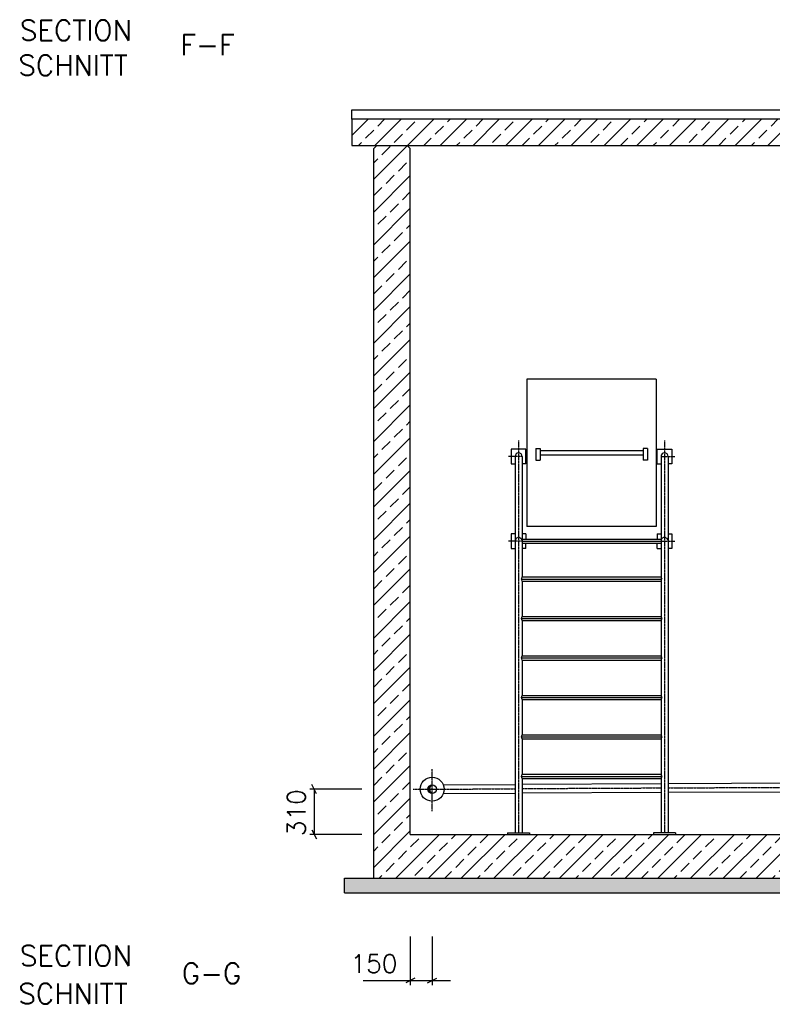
# Model space of a CAD drawing. Header units: millimetres. Extents: x -197187 to 231260338, y -45270 to 70505.
# Tile 6 of 85: x -51253 to -46096, y -35318 to -28571. Entities that reach past the tile are written whole.
import ezdxf
from ezdxf.enums import TextEntityAlignment as Align

# ---------------------------------------------------------------- set-up
doc = ezdxf.new("R2010")
doc.units = ezdxf.units.MM
doc.header["$LTSCALE"] = 0.5
doc.linetypes.add('DASHDOT', pattern=[1, 0.5, -0.25, 0, -0.25])
doc.linetypes.add('HIDDEN', pattern=[0.375, 0.25, -0.125])
for name, color, linetype in [('21', 7, 'Continuous'), ('4', 7, 'Continuous'), ('41', 7, 'Continuous'), ('BEMAßUNG', 7, 'Continuous'), ('P-MU050ENTL', 7, 'Continuous')]:
    doc.layers.add(name, color=color, linetype=linetype)
doc.styles.add('ROMANS', font='ROMANS', dxfattribs={"height": 0.2})

msp = doc.modelspace()

# ---------------------------------------------------------------- hatches: boundary and pattern name
at = {"lineweight": 5}
h = msp.add_hatch(dxfattribs=at)
h.set_pattern_fill('ANSI33', color=256, scale=25)
h.set_pattern_definition([(45, (-43831.54, -31853.73), (-112.253, 112.253), []), (45, (-43719.29, -31853.73), (-112.253, 112.253), [79.375, -39.6875])])
h.paths.add_polyline_path([(-48976.866, -29433.82), (-48976.866, -29253.747), (-38686.221, -29253.747), (-38686.221, -29433.82), (-43626.934, -29433.82), (-43626.934, -29954.485), (-44026.934, -29954.485), (-44026.934, -29433.82)])
h.paths.add_polyline_path([(-48826.934, -29453.82), (-48806.934, -29433.82), (-48596.934, -29433.82), (-48576.934, -29453.82), (-48576.934, -34153.718), (-39076.934, -34153.718), (-39076.934, -29453.82), (-39056.934, -29433.82), (-38846.934, -29433.82), (-38826.934, -29453.82), (-38826.934, -34453.718), (-48826.934, -34453.718)])
h = msp.add_hatch(color=256)
h.dxf.hatch_style = 1
h.paths.add_polyline_path([(-48444.686, -33843.798), (-48457.083, -33843.854, 0.41288869), (-48426.934, -33873.868, -0.27191122)])
h.paths.add_polyline_path([(-48426.934, -33813.568, 0.41421356), (-48457.084, -33843.718, 0.00113138), (-48457.083, -33843.854), (-48444.686, -33843.798, -0.27316294)])
h = msp.add_hatch(dxfattribs=at)
h.set_pattern_fill('ANSI36', color=256, scale=10)
h.set_pattern_definition([(45, (-43826.934, -34503.718), (16.83798, 61.73926), [79.375, -15.875, 0, -15.875])])
h.paths.add_polyline_path([(-49026.934, -34553.718), (-38626.934, -34553.718), (-38626.934, -34453.718), (-49026.934, -34453.718)])

# ---------------------------------------------------------------- linework, layer by layer
for p, q in [((-48976.866, -29188.581), (-42474.195, -29188.581)), ((-48976.866, -29253.747), (-48976.866, -29188.581)), ((-48826.934, -29453.82), (-48806.934, -29433.82)), ((-48806.934, -29433.82), (-48596.934, -29433.82)), ((-48576.934, -29453.82), (-48596.934, -29433.82))]:
    msp.add_line(p, q)
msp.add_lwpolyline([(-38686.221, -29253.747), (-48976.866, -29253.747), (-48976.866, -29433.82), (-44026.934, -29433.82)])
at = {"layer": '21', "linetype": 'Continuous', "ltscale": 10}
for p, q in [((-46891.934, -31033.718), (-47776.934, -31033.718)), ((-47776.934, -31033.718), (-47776.934, -32043.718)), ((-46891.934, -31033.718), (-46891.934, -32043.718)), ((-47784.434, -31514.162), (-47884.434, -31514.162)), ((-47884.434, -31514.162), (-47884.434, -31614.162)), ((-47858.584, -31564.162), (-47858.584, -34143.718)), ((-47810.284, -31564.162), (-47810.284, -32389.576)), ((-47784.434, -31614.162), (-47784.434, -31514.162)), ((-47716.934, -31508.718), (-47716.934, -31588.718)), ((-47716.934, -31508.718), (-47686.934, -31508.718)), ((-47686.934, -31508.718), (-47686.934, -31588.718)), ((-47686.934, -31523.718), (-46981.934, -31523.718)), ((-47686.934, -31553.718), (-46981.934, -31553.718)), ((-46951.934, -31508.718), (-46981.934, -31508.718)), ((-46981.934, -31508.718), (-46981.934, -31588.718)), ((-46951.934, -31508.718), (-46951.934, -31588.718)), ((-46951.934, -31508.718), (-46951.934, -31588.718)), ((-46884.434, -31514.162), (-46784.434, -31514.162)), ((-46884.434, -31614.162), (-46884.434, -31514.162)), ((-46858.584, -31564.162), (-46858.584, -32389.576)), ((-46810.284, -31564.162), (-46810.284, -34143.718)), ((-46784.434, -31514.162), (-46784.434, -31614.162)), ((-47884.434, -31614.162), (-47858.584, -31614.162)), ((-47784.434, -31614.162), (-47810.284, -31614.162)), ((-47716.934, -31588.718), (-47686.934, -31588.718)), ((-46951.934, -31588.718), (-46981.934, -31588.718)), ((-46884.434, -31614.162), (-46858.584, -31614.162)), ((-46784.434, -31614.162), (-46810.284, -31614.162)), ((-46891.934, -32043.718), (-47776.934, -32043.718)), ((-47884.434, -32093.718), (-47884.434, -32193.718)), ((-47858.584, -32093.718), (-47884.434, -32093.718)), ((-47784.434, -32093.718), (-47810.284, -32093.718)), ((-47784.434, -32093.718), (-47784.434, -32129.576)), ((-46884.434, -32093.718), (-46884.434, -32129.576)), ((-46884.434, -32093.718), (-46858.584, -32093.718)), ((-46810.284, -32093.718), (-46784.434, -32093.718)), ((-46784.434, -32093.718), (-46784.434, -32193.718)), ((-47814.858, -32129.576), (-46854.01, -32129.576)), ((-47810.284, -32143.718), (-46858.584, -32143.718)), ((-47810.284, -32157.86), (-46858.584, -32157.86)), ((-47784.434, -32193.718), (-47784.434, -32157.86)), ((-46884.434, -32193.718), (-46884.434, -32157.86)), ((-47884.434, -32193.718), (-47858.584, -32193.718)), ((-47784.434, -32193.718), (-47810.284, -32193.718)), ((-46884.434, -32193.718), (-46858.584, -32193.718)), ((-46784.434, -32193.718), (-46810.284, -32193.718)), ((-47814.858, -32403.718), (-46854.01, -32403.718)), ((-47810.284, -32389.576), (-46858.584, -32389.576)), ((-47810.284, -32417.86), (-46858.584, -32417.86)), ((-47810.284, -32417.86), (-47810.284, -32660.026)), ((-46858.584, -32417.86), (-46858.584, -32660.026)), ((-47814.858, -32674.168), (-46854.01, -32674.168)), ((-47810.284, -32660.026), (-46858.584, -32660.026)), ((-47810.284, -32688.31), (-46858.584, -32688.31)), ((-47810.284, -32688.31), (-47810.284, -32930.476)), ((-46858.584, -32688.31), (-46858.584, -32930.476)), ((-47814.858, -32944.618), (-46854.01, -32944.618)), ((-47810.284, -32930.476), (-46858.584, -32930.476)), ((-47810.284, -32958.76), (-46858.584, -32958.76)), ((-47810.284, -32958.76), (-47810.284, -33200.926)), ((-46858.584, -32958.76), (-46858.584, -33200.926)), ((-47814.858, -33215.068), (-46854.01, -33215.068)), ((-47810.284, -33200.926), (-46858.584, -33200.926)), ((-47810.284, -33229.21), (-46858.584, -33229.21)), ((-47810.284, -33229.21), (-47810.284, -33471.376)), ((-46858.584, -33229.21), (-46858.584, -33471.376)), ((-47814.858, -33485.518), (-46854.01, -33485.518)), ((-47810.284, -33471.376), (-46858.584, -33471.376)), ((-47810.284, -33499.66), (-46858.584, -33499.66)), ((-47810.284, -33499.66), (-47810.284, -33741.826)), ((-46858.584, -33499.66), (-46858.584, -33741.826)), ((-47814.858, -33755.968), (-46854.01, -33755.968)), ((-47810.284, -33741.826), (-46858.584, -33741.826)), ((-47810.284, -33770.11), (-46858.584, -33770.11)), ((-47810.284, -33770.11), (-47810.284, -34143.718)), ((-46858.584, -33770.11), (-46858.584, -34143.718)), ((-48576.934, -34153.718), (-39076.934, -34153.718)), ((-47909.434, -34143.718), (-47909.434, -34153.718)), ((-47759.434, -34143.718), (-47759.434, -34153.718)), ((-46909.434, -34143.718), (-46909.434, -34153.718)), ((-46759.434, -34143.718), (-46759.434, -34153.718)), ((-49026.934, -34553.718), (-49026.934, -34453.718))]:
    msp.add_line(p, q, dxfattribs=at)
at = {"layer": '21', "linetype": 'DASHDOT', "ltscale": 10}
for p, q in [((-47834.434, -31455.368), (-47834.434, -34143.718)), ((-46834.434, -31455.368), (-46834.434, -34143.718)), ((-47810.284, -31564.162), (-47905.001, -31564.162)), ((-46858.584, -31564.162), (-46763.866, -31564.162)), ((-47810.284, -32143.718), (-47905.001, -32143.718)), ((-46858.584, -32143.718), (-46763.866, -32143.718))]:
    msp.add_line(p, q, dxfattribs=at)
at = {"layer": '21', "linetype": 'Continuous', "ltscale": 10}
for centre, radius, start, end in [((-47834.434, -31564.162), 24.15, 0, 180), ((-46834.434, -31564.162), 24.15, 0, 180), ((-47829.758, -32391.088), 19.533, 319.7144111, 4.4406444), ((-47829.758, -32416.347), 19.533, 355.5593556, 40.2855889), ((-46839.11, -32391.088), 19.533, 175.5593556, 220.2855889), ((-46839.11, -32416.347), 19.533, 139.7144111, 184.4406444), ((-47829.758, -32661.538), 19.533, 319.7144111, 4.4406444), ((-47829.758, -32686.797), 19.533, 355.5593556, 40.2855889), ((-46839.11, -32661.538), 19.533, 175.5593556, 220.2855889), ((-46839.11, -32686.797), 19.533, 139.7144111, 184.4406444), ((-47829.758, -32931.988), 19.533, 319.7144111, 4.4406444), ((-47829.758, -32957.247), 19.533, 355.5593556, 40.2855889), ((-46839.11, -32931.988), 19.533, 175.5593556, 220.2855889), ((-46839.11, -32957.247), 19.533, 139.7144111, 184.4406444), ((-47829.758, -33202.438), 19.533, 319.7144111, 4.4406444), ((-47829.758, -33227.697), 19.533, 355.5593556, 40.2855889), ((-46839.11, -33202.438), 19.533, 175.5593556, 220.2855889), ((-46839.11, -33227.697), 19.533, 139.7144111, 184.4406444), ((-47829.758, -33472.888), 19.533, 319.7144111, 4.4406444), ((-47829.758, -33498.147), 19.533, 355.5593556, 40.2855889), ((-46839.11, -33472.888), 19.533, 175.5593556, 220.2855889), ((-46839.11, -33498.147), 19.533, 139.7144111, 184.4406444), ((-47829.758, -33743.338), 19.533, 319.7144111, 4.4406444), ((-47829.758, -33768.597), 19.533, 355.5593556, 40.2855889), ((-46839.11, -33743.338), 19.533, 175.5593556, 220.2855889), ((-46839.11, -33768.597), 19.533, 139.7144111, 184.4406444)]:
    msp.add_arc(centre, radius, start, end, dxfattribs=at)
at = {"layer": '21', "linetype": 'HIDDEN', "ltscale": 10}
for centre in [(-47834.434, -32143.718), (-46834.434, -32143.718)]:
    msp.add_arc(centre, 24.15, 0, 180, dxfattribs=at)
at = {"layer": '41', "linetype": 'Continuous', "ltscale": 10}
for p, q in [((-48826.934, -34453.718), (-48826.934, -29453.82)), ((-48576.934, -34153.718), (-48576.934, -29453.82)), ((-47909.434, -34143.718), (-47759.434, -34143.718)), ((-46759.434, -34143.718), (-46909.434, -34143.718)), ((-49026.934, -34453.718), (-38626.934, -34453.718)), ((-49026.934, -34553.718), (-38626.934, -34553.718))]:
    msp.add_line(p, q, dxfattribs=at)
at = {"layer": 'BEMAßUNG', "linetype": 'Continuous', "ltscale": 10}
for p, q in [((-48908.232, -33843.718), (-49266.024, -33843.718)), ((-49219.149, -33874.968), (-49250.399, -33812.468)), ((-49234.774, -33843.718), (-49234.774, -34153.718)), ((-49250.399, -34122.468), (-49219.149, -34184.968)), ((-48908.232, -34153.718), (-49266.024, -34153.718)), ((-48576.934, -34853.883), (-48576.934, -35186.505)), ((-48426.934, -34853.883), (-48426.934, -35186.505)), ((-48545.684, -35139.63), (-48608.184, -35170.88)), ((-48458.184, -35170.88), (-48395.684, -35139.63)), ((-48898.538, -35155.255), (-48301.934, -35155.255))]:
    msp.add_line(p, q, dxfattribs=at)
at = {"layer": 'P-MU050ENTL', "linetype": 'DASHDOT', "ltscale": 10}
for p, q in [((-48426.934, -33994.236), (-48426.934, -33705.166)), ((-48556.589, -33844.304), (-47858.584, -33841.146)), ((-47810.284, -33839.31), (-46858.584, -33835.003)), ((-46810.232, -33834.785), (-41408.871, -33810.344))]:
    msp.add_line(p, q, dxfattribs=at)
at = {"layer": 'P-MU050ENTL', "linetype": 'Continuous', "ltscale": 10}
for p, q in [((-48350.277, -33813.221), (-47858.584, -33810.996)), ((-47810.284, -33809.159), (-46858.584, -33804.853)), ((-47810.284, -33869.46), (-46858.584, -33865.154)), ((-46810.232, -33804.634), (-45583.153, -33799.082)), ((-46810.232, -33864.935), (-45582.88, -33859.381)), ((-48350.005, -33873.52), (-47858.584, -33871.296))]:
    msp.add_line(p, q, dxfattribs=at)
for radius in [82.5, 30.15]:
    msp.add_circle((-48426.934, -33843.718), radius, dxfattribs=at)
msp.add_arc((-48410.207, -33843.718), 34.479, 119.0201202, 240.9798798, dxfattribs=at)

# ---------------------------------------------------------------- texts
at = {"layer": '4', "linetype": 'Continuous', "ltscale": 10, "style": 'ROMANS'}
for s, p in [('SECTION', (-51252.354, -28713.929)), ('F-F', (-50152.354, -28813.929)), ('SCHNITT', (-51262.354, -28953.929)), ('SECTION', (-51252.354, -35055.185)), ('G-G', (-50142.354, -35175.185)), ('SCHNITT', (-51262.354, -35315.185))]:
    msp.add_text(s, height=140, dxfattribs=at).set_placement(p)
at = {"layer": 'BEMAßUNG', "linetype": 'Continuous', "ltscale": 10, "style": 'ROMANS'}
msp.add_text('310', height=125, rotation=90, dxfattribs=at).set_placement((-49357.26, -34166.003), align=Align.MIDDLE_LEFT)
msp.add_text('150', height=125, dxfattribs=at).set_placement((-48985.981, -35039.179), align=Align.MIDDLE_LEFT)

doc.saveas('drawing.dxf')
